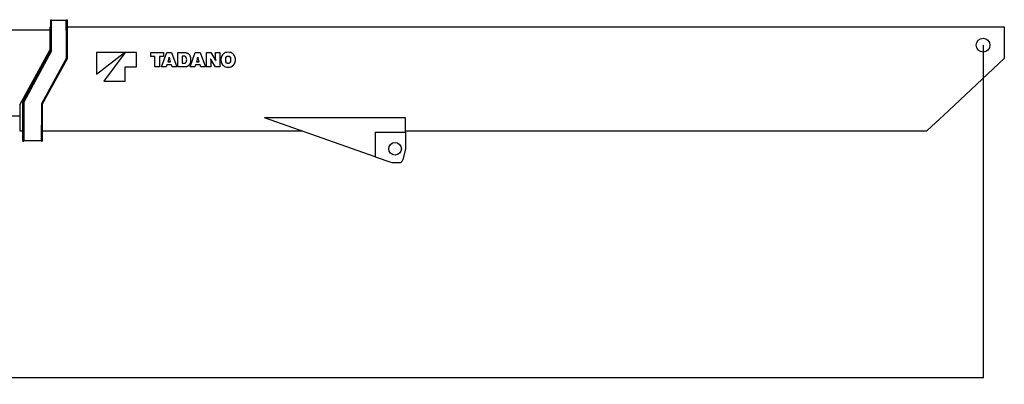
# Model space of a CAD drawing. Extents: x 1292 to 96515, y -55444 to 58338.
# Tile 37 of 80: x 31779 to 45863, y -3601 to 1615. Entities that reach past the tile are written whole.
import ezdxf

# ---------------------------------------------------------------- set-up
doc = ezdxf.new("R2010")
doc.units = 0
doc.header["$PDMODE"] = 35
doc.layers.get('0').update_dxf_attribs({"linetype": 'CONTINUOUS'})
doc.layers.get('DEFPOINTS').update_dxf_attribs({"linetype": 'CONTINUOUS'})
doc.styles.add('MX_DIMTXSTY_3', font='txt.shx', dxfattribs={"width": 1.1, "bigfont": 'extfont.shx'})
doc.styles.add('MX_NOTE_STANDARD', font='txt.shx', dxfattribs={"bigfont": 'extfont.shx'})
doc.dimstyles.new('MXDIMSTYLE', dxfattribs={"dimtxt": 2.8, "dimasz": 2.5, "dimexe": 1, "dimexo": 0.5, "dimgap": 0.5, "dimtad": 1, "dimdsep": 46, "dimtxsty": 'MX_NOTE_STANDARD', "dimblk1": 'OPEN30', "dimblk2": 'OPEN30', "dimsah": 1, "dimcen": 2.5, "dimadec": 0, "dimazin": 0, "dimtfac": 1, "dimtmove": 0, "dimatfit": 3, "dimldrblk": 'OPEN30', "dimfxl": 1, "dimtzin": 0, "dimarcsym": 0})

# ---------------------------------------------------------------- blocks, each defined once
blk = doc.blocks.new('_OPEN30')
at = {"color": 0, "linetype": 'ByBlock', "lineweight": -2}
for p, q in [((-1, 0.267949), (0, 0)), ((0, 0), (-1, -0.267949)), ((0, 0), (-1, 0))]:
    blk.add_line(p, q, dxfattribs=at)
blk = doc.blocks.new('*D14')
at = {"color": 0, "linetype": 'Continuous', "lineweight": -2}
for p, q in [((45558.661174, 1249.810689), (45558.661174, -3509.001811)), ((2558.661864, -520.189799), (2558.661864, -3509.001811)), ((45555.891174, -3508.001811), (2561.431864, -3508.001811))]:
    blk.add_line(p, q, dxfattribs=at)
at = {"layer": 'DEFPOINTS', "color": 0, "linetype": 'Continuous', "lineweight": 0}
for p in [(45558.661174, 1250.310689), (2558.661864, -519.689799), (2558.661864, -3508.001811)]:
    blk.add_point(p, dxfattribs=at)
at = {"color": 0, "linetype": 'Continuous', "lineweight": -2, "xscale": 2.77, "yscale": 2.77, "zscale": 2.77, "rotation": 180}
blk.add_blockref('_OPEN30', (2558.661864, -3508.001811), dxfattribs=at)
at = {"color": 0, "linetype": 'Continuous', "lineweight": -2, "xscale": 2.77, "yscale": 2.77, "zscale": 2.77}
blk.add_blockref('_OPEN30', (45558.661174, -3508.001811), dxfattribs=at)
at = {"color": 0, "linetype": 'Continuous', "insert": (24058.661174, -3207.501811), "char_height": 600, "attachment_point": 5, "line_spacing_factor": 0.792857, "style": 'MX_DIMTXSTY_3'}
blk.add_mtext('\\A1;43000', dxfattribs=at)

msp = doc.modelspace()

# ---------------------------------------------------------------- linework, layer by layer
at = {"color": 162, "linetype": 'Continuous'}
for p, q in [((32223.66, 1465.31), (32223.66, 1615.31)), ((32223.66, 1615.31), (32235.66, 1615.31)), ((32235.66, 1168.26), (32235.66, 1615.31)), ((32445.66, 1605.31), (32235.66, 1605.31)), ((32445.66, 1615.31), (32457.66, 1615.31)), ((32445.66, 1465.31), (32445.66, 1615.31)), ((32457.66, 1615.31), (32457.66, 1465.31)), ((22932.66, 1470.31), (32213.66, 1470.31)), ((32213.66, 1511.31), (32223.66, 1511.31)), ((32213.66, 1300.11), (32213.66, 1511.31)), ((32223.66, 1171.31), (32223.66, 1465.31)), ((32445.66, 1465.31), (32445.66, 1059.29)), ((32457.66, 1511.31), (45862.66, 1511.31)), ((32457.66, 1465.31), (32457.66, 1056.21)), ((45862.66, 1511.31), (45862.66, 1300.11)), ((32213.66, 1189.31), (32213.66, 1300.11)), ((45862.66, 1300.11), (45862.66, 1060.31)), ((31778.66, 399.31), (32213.66, 1189.31)), ((31823.66, 436.31), (32223.66, 1171.31)), ((32235.66, 1168.26), (31835.66, 433.26)), ((32877.51, 837.47), (33276.9, 1144.68)), ((33276.9, 1144.68), (32877.51, 1144.68)), ((32877.51, 1144.68), (32877.51, 837.47)), ((33287.14, 1144.68), (32979.92, 735.06)), ((33450.99, 1144.68), (33287.14, 1144.68)), ((33450.99, 939.87), (33450.99, 1144.68)), ((33655.81, 1089.11), (33655.81, 1144.68)), ((33655.81, 1144.68), (33834.9, 1144.68)), ((33807.79, 939.87), (33881.89, 1144.68)), ((33834.9, 1144.68), (33834.9, 1089.11)), ((33881.89, 1144.68), (33951.87, 1144.68)), ((33951.87, 1144.68), (34025.99, 939.87)), ((34041.15, 939.87), (34041.15, 1144.68)), ((34041.15, 1144.68), (34143.5, 1144.68)), ((34216.88, 939.87), (34290.98, 1144.68)), ((34290.98, 1144.68), (34360.97, 1144.68)), ((34360.97, 1144.68), (34435.08, 939.87)), ((34452.2, 1144.68), (34512.92, 1144.68)), ((34452.2, 939.87), (34452.2, 1144.68)), ((34512.92, 1144.68), (34570.23, 1051.46)), ((34581.89, 1046.91), (34581.89, 1144.68)), ((34581.89, 1144.68), (34640.55, 1144.68)), ((34640.55, 1144.68), (34640.55, 939.87)), ((32445.66, 1059.29), (32089.66, 411.29)), ((32457.66, 1056.21), (32101.66, 408.21)), ((33712.93, 1089.11), (33655.81, 1089.11)), ((33712.93, 939.87), (33712.93, 1089.11)), ((33834.9, 1089.11), (33777.77, 1089.11)), ((33777.77, 1089.11), (33777.77, 939.87)), ((33912.15, 1061.4), (33897.21, 1012.94)), ((33897.21, 1012.94), (33936.56, 1012.94)), ((33917.59, 1078.81), (33916.19, 1078.81)), ((33936.56, 1012.94), (33921.62, 1061.4)), ((34128.99, 1093.23), (34101.88, 1093.23)), ((34101.88, 1093.23), (34101.88, 991.33)), ((34101.88, 991.33), (34128.99, 991.33)), ((34321.24, 1061.4), (34306.3, 1012.94)), ((34306.3, 1012.94), (34345.65, 1012.94)), ((34326.68, 1078.81), (34325.27, 1078.81)), ((34345.65, 1012.94), (34330.71, 1061.4)), ((34511.52, 1052.06), (34510.08, 1052.06)), ((34510.86, 1037.64), (34510.86, 939.87)), ((34579.83, 939.87), (34522.52, 1033.09)), ((34581.23, 1032.5), (34582.67, 1032.5)), ((45862.66, 1060.31), (44993.71, 246.68)), ((33287.14, 939.87), (33450.99, 939.87)), ((33287.14, 735.06), (33287.14, 939.87)), ((33777.77, 939.87), (33712.93, 939.87)), ((33874.68, 939.87), (33807.79, 939.87)), ((33883.89, 969.72), (33874.68, 939.87)), ((33949.88, 969.72), (33883.89, 969.72)), ((33959.08, 939.87), (33949.88, 969.72)), ((34025.99, 939.87), (33959.08, 939.87)), ((34143.5, 939.87), (34041.15, 939.87)), ((34283.78, 939.87), (34216.88, 939.87)), ((34292.98, 969.72), (34283.78, 939.87)), ((34358.97, 969.72), (34292.98, 969.72)), ((34368.18, 939.87), (34358.97, 969.72)), ((34435.08, 939.87), (34368.18, 939.87)), ((34510.86, 939.87), (34452.2, 939.87)), ((34640.55, 939.87), (34579.83, 939.87)), ((32979.92, 735.06), (33287.14, 735.06)), ((31823.66, 103.92), (31823.66, 436.31)), ((31835.66, 433.26), (31835.66, -120.3)), ((31778.66, 399.31), (31778.66, 246.68)), ((32089.66, 411.29), (32089.66, 103.92)), ((32101.66, 408.21), (32101.66, 103.92)), ((31778.66, 236.41), (22563.66, 236.41)), ((31778.66, 246.68), (31778.66, 195.52)), ((31778.66, 195.52), (31778.66, 28.15)), ((36863.66, -344.58), (35278.86, 212.31)), ((37298.66, 212.31), (35278.86, 212.31)), ((37298.66, 7.31), (37298.66, 212.31)), ((44939.08, 195.52), (44760.33, 28.15)), ((44939.08, 195.52), (44993.71, 246.68)), ((31778.66, 28.15), (31778.66, 23.31)), ((31778.66, 23.31), (31823.66, 23.31)), ((31823.66, 76.55), (31823.66, 103.92)), ((31823.66, -120.3), (31823.66, 76.55)), ((32089.66, 76.55), (32089.66, 103.92)), ((32089.66, -120.3), (32089.66, 76.55)), ((32101.66, 103.92), (32101.66, 76.55)), ((32101.66, 76.55), (32101.66, -120.3)), ((32101.66, 23.31), (35816.71, 23.31)), ((36863.66, 7.31), (36863.66, -344.58)), ((36863.66, 7.31), (37298.66, 7.31)), ((37298.66, 23.31), (44755.16, 23.31)), ((37298.66, 7.31), (37298.66, -231.69)), ((44755.16, 23.31), (44760.33, 28.15)), ((31823.66, -124.69), (31823.66, -120.3)), ((31823.66, -124.69), (31835.66, -124.69)), ((32089.66, -119.69), (31835.66, -119.69)), ((31835.66, -124.69), (31835.66, -120.3)), ((32089.66, -124.69), (32089.66, -120.3)), ((32089.66, -124.69), (32101.66, -124.69)), ((32101.66, -120.3), (32101.66, -124.69)), ((37298.66, -231.69), (37257.44, -391.48)), ((36863.66, -344.58), (37103.86, -428.99)), ((37103.86, -428.99), (37209.02, -428.99))]:
    msp.add_line(p, q, dxfattribs=at)
for centre, radius in [((45558.66, 1250.31), 99), ((37148.66, -231.69), 90)]:
    msp.add_circle(centre, radius, dxfattribs=at)
for centre, radius, start, end in [((34750.49, 1057.26), 90.58, 107.269186, 152.940304), ((34760.26, 1025.77), 123.55, 90.003317, 107.260154), ((34760.25, 1025.77), 123.55, 72.739846, 89.996683), ((34770, 1057.23), 90.62, 27.071489, 72.726115), ((33810.5, 1094.15), 106.79, 342.142165, 351.741732), ((34022.43, 1093.91), 105.92, 188.195011, 197.873237), ((34089.51, 1042.28), 78.23, 359.995154, 20.705277), ((34089.51, 1042.27), 78.23, 339.294228, 0.0022), ((34093.59, 1042.25), 134.88, 0.011009, 23.93631), ((34093.6, 1042.3), 134.88, 336.063248, 359.987765), ((34218.66, 1094.33), 107.73, 342.206222, 351.721194), ((34433.12, 1094.29), 107.56, 188.271059, 197.801569), ((34379.32, 1037.7), 131.54, 359.975201, 6.265581), ((34694.66, 1145.61), 205.65, 207.058864, 213.169177), ((34398.16, 938.96), 205.58, 27.064602, 33.175953), ((34713.35, 1046.85), 131.47, 179.974941, 186.267103), ((34779.79, 1042.27), 123.49, 152.928981, 179.995346), ((34779.79, 1042.29), 123.49, 180.006353, 207.071342), ((34750.47, 1027.27), 90.54, 207.052822, 252.740318), ((34825.4, 1042.28), 103.74, 165.435633, 180.002805), ((34825.38, 1042.27), 103.72, 179.998345, 194.565668), ((34694.74, 1042.26), 104.11, 0.007186, 14.521274), ((34694.76, 1042.29), 104.09, 345.47743, 359.991666), ((34740.62, 1042.26), 123.59, 0.008615, 27.052096), ((34740.62, 1042.3), 123.59, 332.947581, 359.989687), ((34760.24, 1058.68), 123.44, 252.733499, 270.005512), ((34760.27, 1058.68), 123.44, 269.994488, 287.266501), ((37209.02, -378.99), 50, 270, 345.534097)]:
    msp.add_arc(centre, radius, start, end, dxfattribs=at)
for points, knots in [([(34143.5, 1144.68), (34145.6, 1144.68), (34149.79, 1144.52), (34156, 1143.79), (34162.09, 1142.59), (34168.02, 1140.93), (34173.79, 1138.84), (34179.36, 1136.32), (34184.71, 1133.39), (34189.83, 1130.06), (34194.68, 1126.36), (34199.24, 1122.29), (34203.49, 1117.87), (34207.42, 1113.11), (34210.98, 1108.04), (34214.17, 1102.66), (34216.02, 1098.9), (34216.88, 1096.97)], [0, 0, 0, 0, 6.3087318, 12.55319668, 18.74675641, 24.90109924, 31.0264894, 37.13205099, 43.22607709, 49.31635588, 55.41050676, 61.51631956, 67.64209061, 73.79694874, 79.99116425, 86.2364325, 92.54612322, 92.54612322, 92.54612322, 92.54612322]), ([(34162.69, 1069.94), (34162.34, 1070.87), (34161.56, 1072.69), (34160.19, 1075.29), (34158.62, 1077.76), (34156.88, 1080.07), (34154.96, 1082.23), (34152.88, 1084.22), (34150.66, 1086.03), (34148.3, 1087.66), (34145.82, 1089.1), (34143.22, 1090.34), (34140.53, 1091.37), (34137.74, 1092.19), (34134.88, 1092.78), (34131.96, 1093.14), (34129.98, 1093.23), (34128.99, 1093.23)], [0, 0, 0, 0, 2.97550147, 5.91751173, 8.8331574, 11.72862186, 14.60928282, 17.47987177, 20.34464911, 23.20758982, 26.07257533, 28.94358724, 31.82489895, 34.72126108, 37.63807606, 40.5815568, 43.55886346, 43.55886346, 43.55886346, 43.55886346]), ([(34162.69, 1069.94), (34162.34, 1070.87), (34161.56, 1072.69), (34160.19, 1075.29), (34158.62, 1077.76), (34156.88, 1080.07), (34154.96, 1082.23), (34152.88, 1084.22), (34150.66, 1086.03), (34148.3, 1087.66), (34145.82, 1089.1), (34143.22, 1090.34), (34140.53, 1091.37), (34137.74, 1092.19), (34134.88, 1092.78), (34131.96, 1093.14), (34129.98, 1093.23), (34128.99, 1093.23)], [0, 0, 0, 0, 2.97550147, 5.91751173, 8.8331574, 11.72862186, 14.60928282, 17.47987177, 20.34464911, 23.20758982, 26.07257533, 28.94358724, 31.82489895, 34.72126108, 37.63807606, 40.5815568, 43.55886346, 43.55886346, 43.55886346, 43.55886346]), ([(34128.99, 991.33), (34129.98, 991.33), (34131.96, 991.41), (34134.88, 991.78), (34137.74, 992.37), (34140.53, 993.19), (34143.22, 994.22), (34145.82, 995.46), (34148.3, 996.9), (34150.66, 998.53), (34152.88, 1000.34), (34154.96, 1002.33), (34156.88, 1004.48), (34158.62, 1006.8), (34160.19, 1009.26), (34161.56, 1011.87), (34162.34, 1013.69), (34162.69, 1014.61)], [0, 0, 0, 0, 2.97730449, 5.92076695, 8.83753517, 11.73381379, 14.61500093, 17.48584681, 20.35062809, 23.21333308, 26.07785305, 28.94817569, 31.82857655, 34.7238044, 37.63925588, 40.58113439, 43.55658719, 43.55658719, 43.55658719, 43.55658719]), ([(34128.99, 991.33), (34129.98, 991.33), (34131.96, 991.41), (34134.88, 991.78), (34137.74, 992.37), (34140.53, 993.19), (34143.22, 994.22), (34145.82, 995.46), (34148.3, 996.9), (34150.66, 998.53), (34152.88, 1000.34), (34154.96, 1002.33), (34156.88, 1004.48), (34158.62, 1006.8), (34160.19, 1009.26), (34161.56, 1011.87), (34162.34, 1013.69), (34162.69, 1014.61)], [0, 0, 0, 0, 2.97730449, 5.92076695, 8.83753517, 11.73381379, 14.61500093, 17.48584681, 20.35062809, 23.21333308, 26.07785305, 28.94817569, 31.82857655, 34.7238044, 37.63925588, 40.58113439, 43.55658719, 43.55658719, 43.55658719, 43.55658719]), ([(34216.88, 987.58), (34216.02, 985.66), (34214.17, 981.9), (34210.98, 976.52), (34207.42, 971.44), (34203.49, 966.69), (34199.24, 962.27), (34194.68, 958.2), (34189.83, 954.49), (34184.71, 951.17), (34179.36, 948.24), (34173.79, 945.72), (34168.02, 943.62), (34162.09, 941.97), (34156, 940.77), (34149.79, 940.03), (34145.6, 939.87), (34143.5, 939.87)], [0, 0, 0, 0, 6.30956087, 12.55473894, 18.74889767, 24.90372619, 31.02948873, 37.13530841, 43.22947632, 49.31977765, 55.41382784, 61.51941195, 67.64482077, 73.79917708, 79.99274482, 86.23721299, 92.54594519, 92.54594519, 92.54594519, 92.54594519]), ([(34724.99, 1068.37), (34725.27, 1069.43), (34725.91, 1071.52), (34727.14, 1074.53), (34728.62, 1077.39), (34730.33, 1080.09), (34732.25, 1082.61), (34734.39, 1084.95), (34736.7, 1087.08), (34739.2, 1089.01), (34741.85, 1090.72), (34744.64, 1092.2), (34747.57, 1093.43), (34750.61, 1094.41), (34753.75, 1095.13), (34756.98, 1095.56), (34759.16, 1095.66), (34760.26, 1095.66)], [0, 0, 0, 0, 3.29298158, 6.54130434, 9.75489149, 12.94221351, 16.11048776, 19.26591857, 22.41396649, 25.55963718, 28.70778148, 31.86339907, 35.03193854, 38.21958644, 41.43353678, 44.68223147, 47.97556049, 47.97556049, 47.97556049, 47.97556049]), ([(34724.99, 1068.37), (34725.27, 1069.43), (34725.91, 1071.52), (34727.14, 1074.53), (34728.62, 1077.39), (34730.33, 1080.09), (34732.25, 1082.61), (34734.39, 1084.95), (34736.7, 1087.08), (34739.2, 1089.01), (34741.85, 1090.72), (34744.64, 1092.2), (34747.57, 1093.43), (34750.61, 1094.41), (34753.75, 1095.13), (34756.98, 1095.56), (34759.16, 1095.66), (34760.26, 1095.66)], [0, 0, 0, 0, 3.29298158, 6.54130434, 9.75489149, 12.94221351, 16.11048776, 19.26591857, 22.41396649, 25.55963718, 28.70778148, 31.86339907, 35.03193854, 38.21958644, 41.43353678, 44.68223147, 47.97556049, 47.97556049, 47.97556049, 47.97556049]), ([(34760.26, 988.89), (34759.16, 988.89), (34756.98, 988.99), (34753.75, 989.43), (34750.61, 990.14), (34747.57, 991.12), (34744.64, 992.36), (34741.85, 993.83), (34739.2, 995.54), (34736.7, 997.47), (34734.39, 999.61), (34732.25, 1001.94), (34730.33, 1004.46), (34728.62, 1007.16), (34727.14, 1010.02), (34725.91, 1013.04), (34725.27, 1015.12), (34724.99, 1016.19)], [0, 0, 0, 0, 3.29332904, 6.54202395, 9.75597533, 12.94362603, 16.11217133, 19.26779937, 22.41596061, 25.56165675, 28.70974087, 31.86522094, 35.03355991, 38.22096442, 41.43465411, 44.68310147, 47.97623148, 47.97623148, 47.97623148, 47.97623148]), ([(34760.26, 988.89), (34759.16, 988.89), (34756.98, 988.99), (34753.75, 989.43), (34750.61, 990.14), (34747.57, 991.12), (34744.64, 992.36), (34741.85, 993.83), (34739.2, 995.54), (34736.7, 997.47), (34734.39, 999.61), (34732.25, 1001.94), (34730.33, 1004.46), (34728.62, 1007.16), (34727.14, 1010.02), (34725.91, 1013.04), (34725.27, 1015.12), (34724.99, 1016.19)], [0, 0, 0, 0, 3.29332904, 6.54202395, 9.75597533, 12.94362603, 16.11217133, 19.26779937, 22.41596061, 25.56165675, 28.70974087, 31.86522094, 35.03355991, 38.22096442, 41.43465411, 44.68310147, 47.97623148, 47.97623148, 47.97623148, 47.97623148]), ([(34760.26, 1095.66), (34761.35, 1095.66), (34763.54, 1095.56), (34766.76, 1095.13), (34769.9, 1094.41), (34772.94, 1093.43), (34775.87, 1092.2), (34778.66, 1090.72), (34781.32, 1089.01), (34783.81, 1087.08), (34786.13, 1084.95), (34788.26, 1082.61), (34790.19, 1080.09), (34791.9, 1077.39), (34793.38, 1074.53), (34794.61, 1071.52), (34795.25, 1069.43), (34795.53, 1068.37)], [0, 0, 0, 0, 3.29333148, 6.54204324, 9.75603918, 12.94377374, 16.11245152, 19.26826711, 22.41667413, 25.56267373, 28.71111428, 31.86699459, 35.03576359, 38.22360893, 41.43772605, 44.68655822, 47.97999642, 47.97999642, 47.97999642, 47.97999642]), ([(34760.26, 1095.66), (34761.35, 1095.66), (34763.54, 1095.56), (34766.76, 1095.13), (34769.9, 1094.41), (34772.94, 1093.43), (34775.87, 1092.2), (34778.66, 1090.72), (34781.32, 1089.01), (34783.81, 1087.08), (34786.13, 1084.95), (34788.26, 1082.61), (34790.19, 1080.09), (34791.9, 1077.39), (34793.38, 1074.53), (34794.61, 1071.52), (34795.25, 1069.43), (34795.53, 1068.37)], [0, 0, 0, 0, 3.29333148, 6.54204324, 9.75603918, 12.94377374, 16.11245152, 19.26826711, 22.41667413, 25.56267373, 28.71111428, 31.86699459, 35.03576359, 38.22360893, 41.43772605, 44.68655822, 47.97999642, 47.97999642, 47.97999642, 47.97999642]), ([(34795.53, 1016.19), (34795.25, 1015.12), (34794.61, 1013.04), (34793.38, 1010.02), (34791.9, 1007.16), (34790.19, 1004.46), (34788.26, 1001.94), (34786.13, 999.61), (34783.81, 997.47), (34781.32, 995.54), (34778.66, 993.83), (34775.87, 992.36), (34772.94, 991.12), (34769.9, 990.14), (34766.76, 989.43), (34763.54, 988.99), (34761.35, 988.89), (34760.26, 988.89)], [0, 0, 0, 0, 3.2935866, 6.54254337, 9.756763, 12.94469083, 16.11352453, 19.2694541, 22.41793084, 25.56395589, 28.71237984, 31.86820589, 35.0368895, 38.22462686, 41.43862383, 44.68733582, 47.98066731, 47.98066731, 47.98066731, 47.98066731]), ([(34795.53, 1016.19), (34795.25, 1015.12), (34794.61, 1013.04), (34793.38, 1010.02), (34791.9, 1007.16), (34790.19, 1004.46), (34788.26, 1001.94), (34786.13, 999.61), (34783.81, 997.47), (34781.32, 995.54), (34778.66, 993.83), (34775.87, 992.36), (34772.94, 991.12), (34769.9, 990.14), (34766.76, 989.43), (34763.54, 988.99), (34761.35, 988.89), (34760.26, 988.89)], [0, 0, 0, 0, 3.2935866, 6.54254337, 9.756763, 12.94469083, 16.11352453, 19.2694541, 22.41793084, 25.56395589, 28.71237984, 31.86820589, 35.0368895, 38.22462686, 41.43862383, 44.68733582, 47.98066731, 47.98066731, 47.98066731, 47.98066731]), ([(34796.91, 940.8), (34798.46, 941.28), (34801.52, 942.33), (34806.02, 944.13), (34810.39, 946.16), (34814.64, 948.42), (34818.76, 950.89), (34822.73, 953.58), (34826.55, 956.46), (34830.21, 959.55), (34833.7, 962.82), (34837.02, 966.28), (34840.16, 969.91), (34843.11, 973.71), (34845.86, 977.68), (34848.4, 981.8), (34849.95, 984.64), (34850.69, 986.09)], [0, 0, 0, 0, 4.86469247, 9.70631085, 14.52905754, 19.33682264, 24.13323459, 28.92171408, 33.70553014, 38.48785778, 43.27183653, 48.0606293, 52.85748103, 57.66577644, 62.48909636, 67.33127197, 72.19643586, 72.19643586, 72.19643586, 72.19643586]), ([(34796.91, 940.8), (34798.46, 941.28), (34801.52, 942.33), (34806.02, 944.13), (34810.39, 946.16), (34814.64, 948.42), (34818.76, 950.89), (34822.73, 953.58), (34826.55, 956.46), (34830.21, 959.55), (34833.7, 962.82), (34837.02, 966.28), (34840.16, 969.91), (34843.11, 973.71), (34845.86, 977.68), (34848.4, 981.8), (34849.95, 984.64), (34850.69, 986.09)], [0, 0, 0, 0, 4.86469247, 9.70631085, 14.52905754, 19.33682264, 24.13323459, 28.92171408, 33.70553014, 38.48785778, 43.27183653, 48.0606293, 52.85748103, 57.66577644, 62.48909636, 67.33127197, 72.19643586, 72.19643586, 72.19643586, 72.19643586])]:
    msp.add_open_spline(points, degree=3, knots=knots, dxfattribs=at)
at = {"color": 20, "linetype": 'Continuous'}
for p in [(45558.66, 1250.31), (37148.66, -231.69)]:
    msp.add_point(p, dxfattribs=at)

# ---------------------------------------------------------------- dimensions: what is measured, and where the dimension line sits
at = {"color": 7, "linetype": 'Continuous'}
dim = msp.add_linear_dim(base=(2558.66, -3508), p1=(45558.66, 1250.31), p2=(2558.66, -519.69), text='\\A1;<>', dimstyle='MXDIMSTYLE', override={"dimtxt": 600, "dimasz": 2.77, "dimdec": 1, "dimtxsty": 'MX_DIMTXSTY_3', "dimtzin": 8}, dxfattribs=at)
dim.commit()
dim.dimension.update_dxf_attribs({"geometry": '*D14', "text_midpoint": (24058.66, -3508), "dimtype": 160})

doc.saveas('drawing.dxf')
